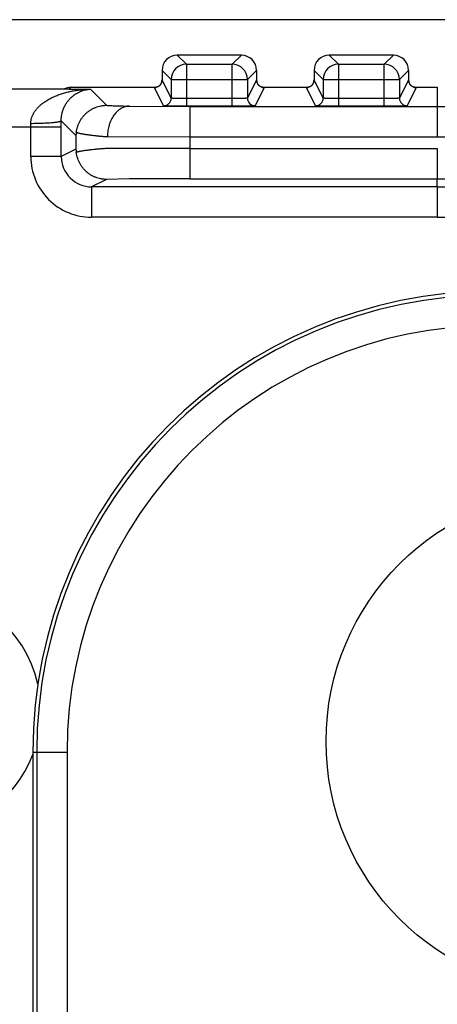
# Model space of a CAD drawing. Header units: inches. Extents: x 0 to 22, y 0 to 17.
# Tile 23 of 32: x 8.92 to 9.195, y 11.677 to 12.325. Entities that reach past the tile are written whole.
import ezdxf

# ---------------------------------------------------------------- set-up
doc = ezdxf.new("R2010")
doc.units = ezdxf.units.IN
doc.header["$LTSCALE"] = 1.21
doc.header["$MEASUREMENT"] = 0
doc.layers.get('0').update_dxf_attribs({"linetype": 'CONTINUOUS'})
doc.layers.add('DIMENSIONS', color=7, linetype='CONTINUOUS')
doc.styles.get("Standard").update_dxf_attribs({"font": 'txt', "width": 0.8})
doc.dimstyles.new('DIMSTYLE_1', dxfattribs={"dimtxt": 0.125, "dimasz": 0.18, "dimexe": 0.18, "dimexo": 0.0625, "dimgap": 0.09, "dimtad": 0, "dimtih": 1, "dimtoh": 1, "dimdec": 3, "dimzin": 4, "dimdsep": 46, "dimtxsty": 'STANDARD', "dimblk": '_FILLED', "dimblk1": '_FILLED', "dimblk2": '_FILLED', "dimcen": 0.09, "dimadec": 0, "dimazin": 0, "dimtp": 0.01, "dimtm": 0.01, "dimtfac": 1, "dimtdec": 3, "dimtofl": 0, "dimtmove": 0, "dimatfit": 3, "dimldrblk": '_FILLED', "dimfxl": 1, "dimtolj": 1, "dimtzin": 4, "dimarcsym": 0})

# ---------------------------------------------------------------- blocks, each defined once
blk = doc.blocks.new('_FILLED')
at = {"color": 0, "linetype": 'BYBLOCK'}
blk.add_solid([(0, 0), (-1, 0.1736), (-1, -0.1736)], dxfattribs=at)
blk = doc.blocks.new('*D1')
at = {"layer": 'DIMENSIONS', "color": 2, "linetype": 'CONTINUOUS'}
for p, q in [((9.40229, 12.32449), (6.72111, 12.32449)), ((6.84611, 12.32449), (6.84611, 10.47109)), ((6.84611, 8.27589), (6.84611, 10.22109)), ((9.37995, 8.27589), (6.72111, 8.27589))]:
    blk.add_line(p, q, dxfattribs=at)
at = {"layer": 'DIMENSIONS', "color": 2, "linetype": 'CONTINUOUS', "xscale": 0.18, "yscale": 0.18, "zscale": 0.18}
for p, rotation in [((6.84611, 12.32449), 90), ((6.84611, 8.27589), 270)]:
    blk.add_blockref('_FILLED', p, dxfattribs=dict(at, rotation=rotation))
at = {"layer": 'DIMENSIONS', "color": 2, "linetype": 'CONTINUOUS', "insert": (6.84611, 10.40859), "char_height": 0.125, "width": 1.425, "attachment_point": 2, "line_spacing_factor": 0.9}
blk.add_mtext('4.049{\\Ftxt.shx;\\W1.000000;\\H0.125000; }[102.83]', dxfattribs=at)
blk = doc.blocks.new('*D9')
at = {"layer": 'DIMENSIONS', "color": 2, "linetype": 'CONTINUOUS'}
for p, q in [((8.34611, 10.36269), (8.34611, 14.29119)), ((13.88279, 12.57015), (13.88279, 14.29119)), ((8.34611, 14.16619), (10.44123, 14.16619)), ((13.88279, 14.16619), (11.99123, 14.16619))]:
    blk.add_line(p, q, dxfattribs=at)
at = {"layer": 'DIMENSIONS', "color": 2, "linetype": 'CONTINUOUS', "xscale": 0.18, "yscale": 0.18, "zscale": 0.18, "rotation": 180}
blk.add_blockref('_FILLED', (8.34611, 14.16619), dxfattribs=at)
at = {"layer": 'DIMENSIONS', "color": 2, "linetype": 'CONTINUOUS', "xscale": 0.18, "yscale": 0.18, "zscale": 0.18}
blk.add_blockref('_FILLED', (13.88279, 14.16619), dxfattribs=at)
at = {"layer": 'DIMENSIONS', "color": 2, "linetype": 'CONTINUOUS', "insert": (11.21623, 14.22869), "char_height": 0.125, "width": 1.425, "attachment_point": 2, "line_spacing_factor": 0.9}
blk.add_mtext('5.537{\\Ftxt.shx;\\W1.000000;\\H0.125000; }[140.63]', dxfattribs=at)

msp = doc.modelspace()

# ---------------------------------------------------------------- linework, layer by layer
at = {"color": 7, "linetype": 'CONTINUOUS'}
for p, q in [((9.0239, 12.30128), (9.02991, 12.29528)), ((9.06609, 12.30128), (9.0239, 12.30128)), ((9.06008, 12.29528), (9.06609, 12.30128)), ((9.1239, 12.30128), (9.12991, 12.29528)), ((9.16609, 12.30128), (9.1239, 12.30128)), ((9.16008, 12.29528), (9.16609, 12.30128)), ((9.0139, 12.29128), (9.0139, 12.28502)), ((9.0139, 12.29128), (9.01991, 12.28528)), ((9.02991, 12.29528), (9.02991, 12.26775)), ((9.02991, 12.29528), (9.06008, 12.29528)), ((9.06008, 12.26775), (9.06008, 12.29528)), ((9.07008, 12.28528), (9.07609, 12.29128)), ((9.07609, 12.29128), (9.07609, 12.28502)), ((9.1139, 12.29128), (9.1139, 12.28502)), ((9.1139, 12.29128), (9.11991, 12.28528)), ((9.12991, 12.29528), (9.12991, 12.26775)), ((9.12991, 12.29528), (9.16008, 12.29528)), ((9.16008, 12.26775), (9.16008, 12.29528)), ((9.17008, 12.28528), (9.17609, 12.29128)), ((9.17609, 12.29128), (9.17609, 12.28502)), ((9.0139, 12.28502), (9.0139, 12.28502)), ((9.01991, 12.27301), (9.0139, 12.28502)), ((9.01991, 12.28528), (9.01991, 12.27301)), ((9.01991, 12.28528), (9.07008, 12.28528)), ((9.07008, 12.28528), (9.07008, 12.27301)), ((9.07609, 12.28502), (9.07008, 12.27301)), ((9.07609, 12.28502), (9.07609, 12.28502)), ((9.1139, 12.28502), (9.1139, 12.28502)), ((9.11991, 12.27301), (9.1139, 12.28502)), ((9.11991, 12.28528), (9.11991, 12.27301)), ((9.11991, 12.28528), (9.17008, 12.28528)), ((9.17008, 12.28528), (9.17008, 12.27301)), ((9.17609, 12.28502), (9.17008, 12.27301)), ((9.17609, 12.28502), (9.17609, 12.28502)), ((8.95216, 12.27888), (8.84679, 12.27888)), ((8.95278, 12.27888), (8.95216, 12.27888)), ((8.95278, 12.27888), (8.9541, 12.28019)), ((8.95278, 12.27888), (8.96681, 12.27888)), ((8.9541, 12.28019), (9.01018, 12.28019)), ((8.97735, 12.26832), (8.96681, 12.27888)), ((9.0089, 12.28002), (9.00968, 12.2801)), ((9.01491, 12.26801), (9.0089, 12.28002)), ((9.00965, 12.28009), (9.00963, 12.28009)), ((9.0099, 12.28013), (9.00965, 12.28009)), ((9.01016, 12.28019), (9.0099, 12.28013)), ((9.01021, 12.2802), (9.01008, 12.28017)), ((9.08109, 12.28002), (9.07508, 12.26801)), ((9.07981, 12.28019), (9.11018, 12.28019)), ((9.08031, 12.2801), (9.08109, 12.28002)), ((9.1089, 12.28002), (9.10968, 12.2801)), ((9.11491, 12.26801), (9.1089, 12.28002)), ((9.10965, 12.28009), (9.10963, 12.28009)), ((9.1099, 12.28013), (9.10965, 12.28009)), ((9.11016, 12.28019), (9.1099, 12.28013)), ((9.11021, 12.2802), (9.11008, 12.28017)), ((9.18109, 12.28002), (9.17508, 12.26801)), ((9.17981, 12.28019), (9.19499, 12.28019)), ((9.18031, 12.2801), (9.18109, 12.28002)), ((9.19499, 12.28019), (9.19499, 12.26748)), ((9.06008, 12.27275), (9.02991, 12.27275)), ((9.16008, 12.27275), (9.12991, 12.27275)), ((8.9924, 12.26778), (9.03225, 12.26748)), ((9.06008, 12.26775), (9.02991, 12.26775)), ((9.03225, 12.26748), (9.03225, 12.22002)), ((9.03225, 12.26748), (9.19499, 12.26748)), ((9.16008, 12.26775), (9.12991, 12.26775)), ((9.19499, 12.26748), (9.19499, 12.24748)), ((8.95726, 12.24842), (8.94758, 12.25811)), ((8.94758, 12.25388), (8.94758, 12.25811)), ((8.94758, 12.25388), (8.84679, 12.25388)), ((8.92758, 12.23471), (8.92758, 12.25388)), ((8.94758, 12.23471), (8.94758, 12.25388)), ((8.95726, 12.24842), (8.95726, 12.23955)), ((8.97797, 12.24778), (9.03225, 12.24748)), ((9.03225, 12.24748), (9.19499, 12.24748)), ((8.95726, 12.23955), (8.94758, 12.23471)), ((9.03225, 12.24002), (8.97806, 12.23987)), ((9.03225, 12.24002), (9.19499, 12.24002)), ((9.19499, 12.24002), (9.19499, 12.22002)), ((8.94758, 12.23471), (8.92758, 12.23471)), ((8.97735, 12.2196), (8.96758, 12.21471)), ((8.99249, 12.21987), (8.97735, 12.2196)), ((9.03225, 12.22002), (8.99249, 12.21987)), ((9.03225, 12.22002), (9.19499, 12.22002)), ((9.19499, 12.21471), (9.19499, 12.22002)), ((8.96758, 12.21471), (8.96758, 12.19471)), ((9.19499, 12.21471), (8.96758, 12.21471)), ((9.19499, 12.21471), (9.19499, 12.19471)), ((9.19499, 12.19471), (8.96758, 12.19471)), ((8.92892, 11.84319), (8.92891, 11.66369)), ((8.92892, 11.84319), (8.95145, 11.84319)), ((8.93145, 11.84319), (8.93145, 8.75719)), ((8.95145, 11.84319), (8.95145, 8.75719))]:
    msp.add_line(p, q, dxfattribs=at)
for points in [[(9.0139, 12.28502), (9.0139, 12.2848), (9.01386, 12.28434), (9.01378, 12.2839), (9.01366, 12.28348), (9.01352, 12.2831), (9.01336, 12.28275), (9.01318, 12.28243), (9.01299, 12.28214), (9.01279, 12.28187), (9.01258, 12.28163), (9.01236, 12.28141), (9.01214, 12.28121), (9.01192, 12.28104), (9.0117, 12.28088), (9.01148, 12.28074), (9.01126, 12.28061), (9.01105, 12.28051), (9.01084, 12.28041), (9.01064, 12.28034), (9.01045, 12.28027), (9.01028, 12.28022), (9.01016, 12.28019)], [(9.08037, 12.28009), (9.08037, 12.28009), (9.08036, 12.28009), (9.08034, 12.28009), (9.08031, 12.28009), (9.08026, 12.2801), (9.08019, 12.28011), (9.08011, 12.28013), (9.08001, 12.28015), (9.07988, 12.28017), (9.07973, 12.28021), (9.07957, 12.28026), (9.07938, 12.28032), (9.07918, 12.2804), (9.07897, 12.28049), (9.07876, 12.2806), (9.07854, 12.28072), (9.07831, 12.28086), (9.07809, 12.28102), (9.07787, 12.28119), (9.07765, 12.28139), (9.07743, 12.28161), (9.07722, 12.28185), (9.07702, 12.28211), (9.07682, 12.28241), (9.07664, 12.28273), (9.07648, 12.28308), (9.07633, 12.28347), (9.07622, 12.28388), (9.07613, 12.28433), (9.07609, 12.2848), (9.07609, 12.28502)], [(9.1139, 12.28502), (9.1139, 12.2848), (9.11386, 12.28434), (9.11378, 12.2839), (9.11366, 12.28348), (9.11352, 12.2831), (9.11336, 12.28275), (9.11318, 12.28243), (9.11299, 12.28214), (9.11279, 12.28187), (9.11258, 12.28163), (9.11236, 12.28141), (9.11214, 12.28121), (9.11192, 12.28104), (9.1117, 12.28088), (9.11148, 12.28074), (9.11126, 12.28061), (9.11105, 12.28051), (9.11084, 12.28041), (9.11064, 12.28034), (9.11045, 12.28027), (9.11028, 12.28022), (9.11016, 12.28019)], [(9.18037, 12.28009), (9.18037, 12.28009), (9.18036, 12.28009), (9.18034, 12.28009), (9.18031, 12.28009), (9.18026, 12.2801), (9.18019, 12.28011), (9.18011, 12.28013), (9.18001, 12.28015), (9.17988, 12.28017), (9.17973, 12.28021), (9.17957, 12.28026), (9.17938, 12.28032), (9.17918, 12.2804), (9.17897, 12.28049), (9.17876, 12.2806), (9.17854, 12.28072), (9.17831, 12.28086), (9.17809, 12.28102), (9.17787, 12.28119), (9.17765, 12.28139), (9.17743, 12.28161), (9.17722, 12.28185), (9.17702, 12.28211), (9.17682, 12.28241), (9.17664, 12.28273), (9.17648, 12.28308), (9.17633, 12.28347), (9.17622, 12.28388), (9.17613, 12.28433), (9.17609, 12.2848), (9.17609, 12.28502)], [(9.00972, 12.2801), (9.00968, 12.28009), (9.00965, 12.28009)], [(9.00997, 12.28014), (9.00987, 12.28012), (9.00979, 12.28011)], [(9.10972, 12.2801), (9.10968, 12.28009), (9.10965, 12.28009)], [(9.10997, 12.28014), (9.10987, 12.28012), (9.10979, 12.28011)]]:
    msp.add_lwpolyline(points, dxfattribs=at)
msp.add_circle((9.28679, 11.85019), 0.165, dxfattribs=at)
for centre, radius, start, end in [((9.19499, 13.08019), 0.81271, 269.99997, 288.0508), ((9.0239, 12.29128), 0.01, 90.01739, 179.98261), ((9.06609, 12.29128), 0.01, 0.01739, 89.98261), ((9.1239, 12.29128), 0.01, 90.01739, 179.98261), ((9.16609, 12.29128), 0.01, 0.01739, 89.98261), ((9.02991, 12.28528), 0.01, 90.00523, 179.99477), ((9.06008, 12.28528), 0.01, 0.00523, 89.99477), ((9.12991, 12.28528), 0.01, 90.00523, 179.99477), ((9.16008, 12.28528), 0.01, 0.00523, 89.99477), ((9.0089, 12.28502), 0.005, 270.00879, 359.79489), ((9.00891, 12.28502), 0.00499, 359.79742, 359.99127), ((9.08108, 12.28502), 0.00499, 180.00873, 180.22724), ((9.08109, 12.28502), 0.005, 180.22976, 269.99121), ((9.1089, 12.28502), 0.005, 270.00879, 359.79489), ((9.10891, 12.28502), 0.00499, 359.79742, 359.99127), ((9.18108, 12.28502), 0.00499, 180.00873, 180.22724), ((9.18109, 12.28502), 0.005, 180.22976, 269.99121), ((9.19499, 13.08019), 0.83271, 270, 287.83096), ((8.9541, 12.2702), 0.01, 90.01798, 119.62145), ((8.95219, 12.2701), 0.00879, 86.11826, 90.2122), ((9.0112, 12.25084), 0.0293, 92.83962, 92.97307), ((9.07877, 12.25061), 0.02953, 87.01088, 87.15549), ((9.1112, 12.25084), 0.0293, 92.83962, 92.97307), ((9.17877, 12.25061), 0.02953, 87.01088, 87.15549), ((9.01491, 12.27301), 0.005, 270.00675, 359.9858), ((9.07508, 12.27301), 0.005, 180.0142, 269.99325), ((9.11491, 12.27301), 0.005, 270.00675, 359.9858), ((9.17508, 12.27301), 0.005, 180.0142, 269.99325), ((9.19499, 13.08019), 0.86017, 269.99997, 287.33973), ((8.13787, 12.25389), 0.78972, 359.99955, 0.17008), ((9.19499, 13.08019), 0.86548, 270, 287.28727), ((8.97605, 12.24777), 0.0188, 171.30014, 177.99405), ((8.97673, 12.24022), 0.01948, 181.97685, 188.47012), ((8.96758, 12.23471), 0.04, 180.0032, 270.00456), ((8.96758, 12.23471), 0.01999, 179.99738, 270.02518), ((9.19499, 13.08019), 0.88548, 270, 287.2713), ((9.23179, 11.84319), 0.30287, 90, 180), ((9.23179, 11.84319), 0.30034, 90, 180), ((9.23179, 11.84319), 0.28035, 90, 180), ((8.85386, 11.87019), 0.08035, 12.61383, 90), ((8.85386, 11.87019), 0.08035, 270, 339.12227)]:
    msp.add_arc(centre, radius, start, end, dxfattribs=at)
for points, knots in [([(8.92758, 12.25623), (8.92758, 12.25652), (8.9276, 12.25709), (8.92768, 12.25794), (8.92782, 12.25878), (8.92802, 12.25961), (8.92826, 12.26041), (8.92855, 12.2612), (8.92888, 12.26196), (8.92924, 12.2627), (8.92965, 12.26341), (8.93008, 12.2641), (8.93054, 12.26477), (8.93102, 12.26541), (8.93153, 12.26603), (8.93206, 12.26662), (8.9326, 12.2672), (8.93316, 12.26775), (8.93374, 12.26828), (8.93433, 12.2688), (8.93493, 12.26929), (8.93554, 12.26977), (8.93617, 12.27023), (8.93701, 12.27081), (8.93808, 12.27151), (8.9394, 12.27229), (8.94075, 12.27301), (8.94211, 12.27368), (8.94395, 12.2745), (8.9463, 12.27542), (8.94916, 12.27635), (8.95205, 12.27712), (8.95497, 12.27774), (8.95792, 12.27823), (8.96087, 12.27858), (8.96384, 12.2788), (8.96582, 12.27886), (8.96681, 12.27888)], [0, 0, 0, 0, 0.017427, 0.034778, 0.052037, 0.069193, 0.086237, 0.103164, 0.119974, 0.13667, 0.153254, 0.169731, 0.186107, 0.202389, 0.218583, 0.234694, 0.25073, 0.266696, 0.282596, 0.298434, 0.314218, 0.32995, 0.345635, 0.361275, 0.392431, 0.423444, 0.454335, 0.485119, 0.515805, 0.576934, 0.637803, 0.698468, 0.758972, 0.819349, 0.87963, 0.939839, 1, 1, 1, 1]), ([(8.94758, 12.25811), (8.94758, 12.25866), (8.94762, 12.25975), (8.9478, 12.26133), (8.94808, 12.26281), (8.94855, 12.2646), (8.94929, 12.2666), (8.95036, 12.26872), (8.95154, 12.27054), (8.9528, 12.27211), (8.9541, 12.27346), (8.95545, 12.27463), (8.95682, 12.27562), (8.95821, 12.27647), (8.95962, 12.27718), (8.96105, 12.27776), (8.96248, 12.27822), (8.96392, 12.27856), (8.96536, 12.27878), (8.96633, 12.27886), (8.96681, 12.27888)], [0, 0, 0, 0, 0.053328, 0.1043, 0.152569, 0.198121, 0.281737, 0.357081, 0.425958, 0.489793, 0.549641, 0.606319, 0.660437, 0.712483, 0.762863, 0.811909, 0.859901, 0.907091, 0.953724, 1, 1, 1, 1]), ([(9.02991, 12.27275), (9.02926, 12.27275), (9.0283, 12.27275), (9.02703, 12.27276), (9.02611, 12.27277), (9.02523, 12.27278), (9.0244, 12.27279), (9.02361, 12.2728), (9.02289, 12.27282), (9.02223, 12.27284), (9.02173, 12.27286), (9.02137, 12.27287), (9.02112, 12.27288), (9.0209, 12.27289), (9.0207, 12.27291), (9.02052, 12.27292), (9.02037, 12.27293), (9.02023, 12.27294), (9.02012, 12.27295), (9.02004, 12.27297), (9.01998, 12.27298), (9.01994, 12.27299), (9.01993, 12.27299), (9.01991, 12.273), (9.01991, 12.273), (9.01991, 12.27301)], [0, 0, 0, 0, 0.193801, 0.288391, 0.380235, 0.468456, 0.552217, 0.63072, 0.703219, 0.769025, 0.827516, 0.853842, 0.878137, 0.900345, 0.920413, 0.938294, 0.953949, 0.967342, 0.978445, 0.987239, 0.993718, 0.996095, 0.997908, 0.999183, 1, 1, 1, 1]), ([(9.07008, 12.27301), (9.07008, 12.273), (9.07007, 12.273), (9.07006, 12.27299), (9.07005, 12.27299), (9.07001, 12.27298), (9.06995, 12.27297), (9.06987, 12.27295), (9.06976, 12.27294), (9.06962, 12.27293), (9.06947, 12.27292), (9.06929, 12.27291), (9.06909, 12.27289), (9.06887, 12.27288), (9.06862, 12.27287), (9.06826, 12.27286), (9.06776, 12.27284), (9.0671, 12.27282), (9.06638, 12.2728), (9.06559, 12.27279), (9.06476, 12.27278), (9.06388, 12.27277), (9.06296, 12.27276), (9.06169, 12.27275), (9.06073, 12.27275), (9.06008, 12.27275)], [0, 0, 0, 0, 0.000817, 0.002092, 0.003905, 0.006283, 0.012761, 0.021556, 0.032659, 0.046052, 0.061706, 0.079588, 0.099656, 0.121863, 0.146159, 0.172485, 0.230975, 0.296782, 0.369281, 0.447783, 0.531544, 0.619766, 0.711609, 0.8062, 1, 1, 1, 1]), ([(9.12991, 12.27275), (9.12926, 12.27275), (9.1283, 12.27275), (9.12703, 12.27276), (9.12611, 12.27277), (9.12523, 12.27278), (9.1244, 12.27279), (9.12361, 12.2728), (9.12289, 12.27282), (9.12223, 12.27284), (9.12173, 12.27286), (9.12137, 12.27287), (9.12112, 12.27288), (9.1209, 12.27289), (9.1207, 12.27291), (9.12052, 12.27292), (9.12037, 12.27293), (9.12023, 12.27294), (9.12012, 12.27295), (9.12004, 12.27297), (9.11998, 12.27298), (9.11994, 12.27299), (9.11993, 12.27299), (9.11991, 12.273), (9.11991, 12.273), (9.11991, 12.27301)], [0, 0, 0, 0, 0.193801, 0.288391, 0.380235, 0.468456, 0.552217, 0.63072, 0.703219, 0.769025, 0.827516, 0.853842, 0.878137, 0.900345, 0.920413, 0.938294, 0.953949, 0.967342, 0.978445, 0.987239, 0.993718, 0.996095, 0.997908, 0.999183, 1, 1, 1, 1]), ([(9.17008, 12.27301), (9.17008, 12.273), (9.17007, 12.273), (9.17006, 12.27299), (9.17005, 12.27299), (9.17001, 12.27298), (9.16995, 12.27297), (9.16987, 12.27295), (9.16976, 12.27294), (9.16962, 12.27293), (9.16947, 12.27292), (9.16929, 12.27291), (9.16909, 12.27289), (9.16887, 12.27288), (9.16862, 12.27287), (9.16826, 12.27286), (9.16776, 12.27284), (9.1671, 12.27282), (9.16638, 12.2728), (9.16559, 12.27279), (9.16476, 12.27278), (9.16388, 12.27277), (9.16296, 12.27276), (9.16169, 12.27275), (9.16073, 12.27275), (9.16008, 12.27275)], [0, 0, 0, 0, 0.000817, 0.002092, 0.003905, 0.006283, 0.012761, 0.021556, 0.032659, 0.046052, 0.061706, 0.079588, 0.099656, 0.121863, 0.146159, 0.172485, 0.230975, 0.296782, 0.369281, 0.447783, 0.531544, 0.619766, 0.711609, 0.8062, 1, 1, 1, 1]), ([(8.95747, 12.25061), (8.95749, 12.25077), (8.95755, 12.25113), (8.95765, 12.25171), (8.95779, 12.25236), (8.95804, 12.25336), (8.95845, 12.25472), (8.95912, 12.2564), (8.95999, 12.2581), (8.96104, 12.25975), (8.96225, 12.26131), (8.96361, 12.26275), (8.9651, 12.26404), (8.96669, 12.26517), (8.96809, 12.26598), (8.96924, 12.26653), (8.97041, 12.26703), (8.97189, 12.26754), (8.97341, 12.26791), (8.97463, 12.26812), (8.97554, 12.26823), (8.97645, 12.2683), (8.97705, 12.26832), (8.97735, 12.26832)], [0, 0, 0, 0, 0.017052, 0.037352, 0.060588, 0.086379, 0.143971, 0.207044, 0.273201, 0.34085, 0.409019, 0.477141, 0.544897, 0.612103, 0.67866, 0.711685, 0.744528, 0.809626, 0.873928, 0.905769, 0.937312, 0.96874, 1, 1, 1, 1]), ([(8.97735, 12.26832), (8.97748, 12.26831), (8.97777, 12.26828), (8.97823, 12.26825), (8.97878, 12.26821), (8.97939, 12.26817), (8.98009, 12.26814), (8.98116, 12.26809), (8.98267, 12.26803), (8.98471, 12.26796), (8.98702, 12.26789), (8.98961, 12.26783), (8.99144, 12.26779), (8.9924, 12.26778)], [0, 0, 0, 0, 0.025835, 0.05692, 0.093089, 0.13425, 0.180305, 0.231247, 0.347637, 0.482841, 0.636209, 0.808192, 1, 1, 1, 1]), ([(8.9924, 12.26778), (8.99217, 12.26777), (8.9917, 12.26775), (8.99099, 12.26767), (8.9903, 12.26754), (8.98937, 12.2673), (8.98822, 12.26688), (8.98712, 12.26632), (8.98627, 12.26579), (8.98564, 12.26534), (8.98503, 12.26485), (8.98423, 12.26414), (8.98327, 12.26316), (8.98223, 12.26184), (8.98128, 12.26038), (8.98043, 12.25881), (8.9797, 12.25714), (8.97909, 12.25537), (8.97861, 12.25354), (8.97814, 12.25101), (8.97798, 12.24907), (8.97797, 12.24778)], [0, 0, 0, 0, 0.025953, 0.051994, 0.078173, 0.104545, 0.158037, 0.212847, 0.240849, 0.269279, 0.298158, 0.327503, 0.387619, 0.449681, 0.513654, 0.579432, 0.646855, 0.715714, 0.785758, 0.856707, 1, 1, 1, 1]), ([(9.02991, 12.26775), (9.02942, 12.26775), (9.02845, 12.26775), (9.02701, 12.26775), (9.02559, 12.26776), (9.02422, 12.26777), (9.02289, 12.26778), (9.02164, 12.26779), (9.02047, 12.26781), (9.01938, 12.26782), (9.01854, 12.26784), (9.01792, 12.26785), (9.01749, 12.26786), (9.0171, 12.26787), (9.01673, 12.26788), (9.0164, 12.2679), (9.0161, 12.26791), (9.01583, 12.26792), (9.0156, 12.26793), (9.01542, 12.26794), (9.0153, 12.26795), (9.01522, 12.26796), (9.01515, 12.26796), (9.01509, 12.26797), (9.01504, 12.26797), (9.015, 12.26798), (9.01496, 12.26799), (9.01494, 12.26799), (9.01492, 12.268), (9.01492, 12.268), (9.01491, 12.268), (9.01491, 12.26801), (9.01491, 12.26801)], [0, 0, 0, 0, 0.097424, 0.193919, 0.288569, 0.380468, 0.468747, 0.552556, 0.63111, 0.703649, 0.769488, 0.799702, 0.828012, 0.854345, 0.878641, 0.90085, 0.920921, 0.938801, 0.954441, 0.967804, 0.973624, 0.978869, 0.983535, 0.987621, 0.991125, 0.994046, 0.996383, 0.998139, 0.998803, 0.999327, 0.99972, 1, 1, 1, 1]), ([(9.07508, 12.26801), (9.07508, 12.26801), (9.07508, 12.268), (9.07507, 12.268), (9.07507, 12.268), (9.07505, 12.26799), (9.07503, 12.26799), (9.07499, 12.26798), (9.07495, 12.26797), (9.0749, 12.26797), (9.07484, 12.26796), (9.07477, 12.26796), (9.07469, 12.26795), (9.07457, 12.26794), (9.07439, 12.26793), (9.07416, 12.26792), (9.07389, 12.26791), (9.07359, 12.2679), (9.07326, 12.26788), (9.07289, 12.26787), (9.0725, 12.26786), (9.07207, 12.26785), (9.07145, 12.26784), (9.07061, 12.26782), (9.06952, 12.26781), (9.06835, 12.26779), (9.06709, 12.26778), (9.06577, 12.26777), (9.0644, 12.26776), (9.06298, 12.26775), (9.06154, 12.26775), (9.06057, 12.26775), (9.06008, 12.26775)], [0, 0, 0, 0, 0.000279, 0.000672, 0.001196, 0.001858, 0.00361, 0.005941, 0.008856, 0.012357, 0.016442, 0.021111, 0.026359, 0.032184, 0.045556, 0.0612, 0.079077, 0.099142, 0.12135, 0.145653, 0.171991, 0.200298, 0.230505, 0.296349, 0.368894, 0.447439, 0.531256, 0.619531, 0.71143, 0.806084, 0.902577, 1, 1, 1, 1]), ([(9.12991, 12.26775), (9.12942, 12.26775), (9.12845, 12.26775), (9.12701, 12.26775), (9.12559, 12.26776), (9.12422, 12.26777), (9.12289, 12.26778), (9.12164, 12.26779), (9.12047, 12.26781), (9.11938, 12.26782), (9.11854, 12.26784), (9.11792, 12.26785), (9.11749, 12.26786), (9.1171, 12.26787), (9.11673, 12.26788), (9.1164, 12.2679), (9.1161, 12.26791), (9.11583, 12.26792), (9.1156, 12.26793), (9.11542, 12.26794), (9.1153, 12.26795), (9.11522, 12.26796), (9.11515, 12.26796), (9.11509, 12.26797), (9.11504, 12.26797), (9.115, 12.26798), (9.11496, 12.26799), (9.11494, 12.26799), (9.11492, 12.268), (9.11492, 12.268), (9.11491, 12.268), (9.11491, 12.26801), (9.11491, 12.26801)], [0, 0, 0, 0, 0.097424, 0.193919, 0.288569, 0.380468, 0.468747, 0.552556, 0.63111, 0.703649, 0.769488, 0.799702, 0.828012, 0.854345, 0.878641, 0.90085, 0.920921, 0.938801, 0.954441, 0.967804, 0.973624, 0.978869, 0.983535, 0.987621, 0.991125, 0.994046, 0.996383, 0.998139, 0.998803, 0.999327, 0.99972, 1, 1, 1, 1]), ([(9.17508, 12.26801), (9.17508, 12.26801), (9.17508, 12.268), (9.17507, 12.268), (9.17507, 12.268), (9.17505, 12.26799), (9.17503, 12.26799), (9.17499, 12.26798), (9.17495, 12.26797), (9.1749, 12.26797), (9.17484, 12.26796), (9.17477, 12.26796), (9.17469, 12.26795), (9.17457, 12.26794), (9.17439, 12.26793), (9.17416, 12.26792), (9.17389, 12.26791), (9.17359, 12.2679), (9.17326, 12.26788), (9.17289, 12.26787), (9.1725, 12.26786), (9.17207, 12.26785), (9.17145, 12.26784), (9.17061, 12.26782), (9.16952, 12.26781), (9.16835, 12.26779), (9.16709, 12.26778), (9.16577, 12.26777), (9.1644, 12.26776), (9.16298, 12.26775), (9.16154, 12.26775), (9.16057, 12.26775), (9.16008, 12.26775)], [0, 0, 0, 0, 0.000279, 0.000672, 0.001196, 0.001858, 0.00361, 0.005941, 0.008856, 0.012357, 0.016442, 0.021111, 0.026359, 0.032184, 0.045556, 0.0612, 0.079077, 0.099142, 0.12135, 0.145653, 0.171991, 0.200298, 0.230505, 0.296349, 0.368894, 0.447439, 0.531256, 0.619531, 0.71143, 0.806084, 0.902577, 1, 1, 1, 1]), ([(8.94758, 12.25811), (8.94757, 12.25809), (8.94756, 12.25806), (8.94754, 12.25802), (8.9475, 12.25797), (8.94745, 12.25792), (8.94739, 12.25788), (8.94731, 12.25783), (8.94723, 12.25779), (8.94713, 12.25774), (8.94702, 12.2577), (8.94686, 12.25764), (8.94662, 12.25756), (8.94631, 12.25748), (8.94594, 12.25739), (8.94554, 12.25731), (8.94509, 12.25723), (8.9446, 12.25715), (8.94388, 12.25704), (8.94287, 12.25692), (8.94156, 12.25678), (8.94011, 12.25666), (8.93855, 12.25655), (8.93688, 12.25646), (8.93513, 12.25638), (8.93331, 12.25631), (8.93078, 12.25625), (8.92887, 12.25623), (8.92758, 12.25623)], [0, 0, 0, 0, 0.002361, 0.004956, 0.00788, 0.011201, 0.014966, 0.019204, 0.023935, 0.029174, 0.034929, 0.041206, 0.055336, 0.071573, 0.089903, 0.110303, 0.132737, 0.157162, 0.183529, 0.241853, 0.3072, 0.378979, 0.456532, 0.539145, 0.626052, 0.716445, 0.809482, 1, 1, 1, 1]), ([(8.95747, 12.25061), (8.95751, 12.25058), (8.95762, 12.25053), (8.95779, 12.25046), (8.958, 12.25038), (8.95824, 12.25031), (8.95852, 12.25023), (8.95895, 12.25011), (8.95958, 12.24996), (8.96043, 12.24978), (8.96142, 12.24959), (8.96232, 12.24943), (8.96311, 12.2493), (8.96374, 12.2492), (8.96441, 12.2491), (8.96511, 12.24901), (8.96584, 12.24891), (8.9666, 12.2488), (8.96739, 12.2487), (8.96851, 12.24857), (8.96966, 12.24844), (8.97085, 12.24831), (8.97179, 12.24821), (8.97275, 12.24812), (8.97358, 12.24805), (8.97425, 12.24799), (8.97493, 12.24794), (8.97581, 12.24787), (8.97688, 12.24781), (8.97761, 12.24779), (8.97797, 12.24778)], [0, 0, 0, 0, 0.007526, 0.016603, 0.027256, 0.039505, 0.053358, 0.068817, 0.104528, 0.146593, 0.194947, 0.249501, 0.279072, 0.310153, 0.342734, 0.376804, 0.412348, 0.449347, 0.487786, 0.527646, 0.611562, 0.655577, 0.700933, 0.747609, 0.795585, 0.820055, 0.844841, 0.895347, 0.947077, 1, 1, 1, 1]), ([(8.97806, 12.23987), (8.97769, 12.23987), (8.97696, 12.23985), (8.97606, 12.2398), (8.97535, 12.23976), (8.97483, 12.23973), (8.97432, 12.23969), (8.97364, 12.23964), (8.97282, 12.23957), (8.97185, 12.23949), (8.97091, 12.23941), (8.96971, 12.23929), (8.96828, 12.23914), (8.96691, 12.23899), (8.96587, 12.23886), (8.96491, 12.23875), (8.96379, 12.2386), (8.96254, 12.23842), (8.96142, 12.23825), (8.96043, 12.23808), (8.95969, 12.23794), (8.95917, 12.23783), (8.95882, 12.23776), (8.95851, 12.23768), (8.95824, 12.23761), (8.95799, 12.23754), (8.95779, 12.23748), (8.95761, 12.23742), (8.95751, 12.23737), (8.95746, 12.23735)], [0, 0, 0, 0, 0.053079, 0.104953, 0.13043, 0.155596, 0.180447, 0.20498, 0.253078, 0.299868, 0.345331, 0.389443, 0.473528, 0.551966, 0.589018, 0.624603, 0.691314, 0.751987, 0.806509, 0.854782, 0.896718, 0.915285, 0.932238, 0.947572, 0.961287, 0.973383, 0.98386, 0.992725, 1, 1, 1, 1]), ([(8.97735, 12.2196), (8.97705, 12.2196), (8.97645, 12.21961), (8.97554, 12.21968), (8.97463, 12.21979), (8.97341, 12.21999), (8.97189, 12.22036), (8.9701, 12.22097), (8.96836, 12.22176), (8.96668, 12.22272), (8.96509, 12.22385), (8.9636, 12.22514), (8.96224, 12.22657), (8.96103, 12.22814), (8.95998, 12.22979), (8.95911, 12.2315), (8.95844, 12.23319), (8.95803, 12.23456), (8.95779, 12.23557), (8.95765, 12.23624), (8.95754, 12.23682), (8.95749, 12.23718), (8.95746, 12.23735)], [0, 0, 0, 0, 0.030935, 0.062232, 0.093889, 0.125677, 0.189844, 0.25478, 0.320458, 0.386845, 0.453892, 0.521509, 0.589529, 0.657643, 0.725307, 0.791574, 0.854877, 0.912812, 0.9388, 0.962239, 0.982743, 1, 1, 1, 1])]:
    msp.add_open_spline(points, degree=3, knots=knots, dxfattribs=at)

# ---------------------------------------------------------------- dimensions: what is measured, and where the dimension line sits
at = {"layer": 'DIMENSIONS', "color": 2, "linetype": 'CONTINUOUS'}
for base, p1, p2, angle, picture, middle in [((8.34611, 14.16619), (13.88279, 12.57015), (8.34611, 10.36269), 180, '*D9', (11.06623, 14.16619)), ((6.84611, 12.32449), (9.37995, 8.27589), (9.40229, 12.32449), 90, '*D1', (6.69611, 10.34609))]:
    dim = msp.add_linear_dim(base=base, p1=p1, p2=p2, angle=angle, dimstyle='DIMSTYLE_1', dxfattribs=at)
    dim.commit()
    dim.dimension.update_dxf_attribs({"geometry": picture, "text_midpoint": middle, "dimtype": 160})

doc.saveas('drawing.dxf')
